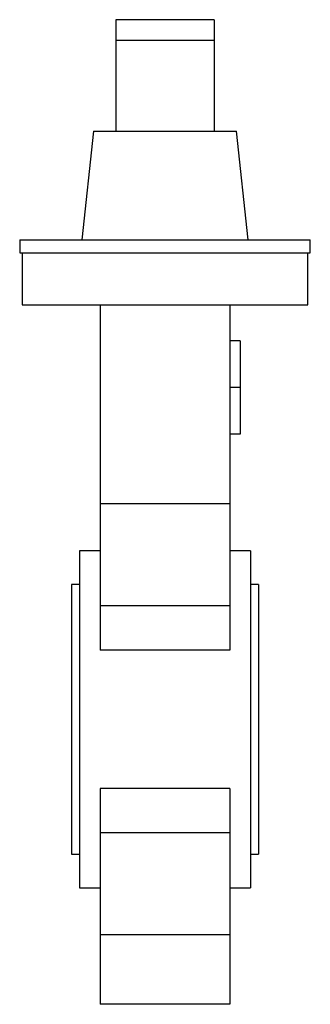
# Paper-space layout '_Normale a' of a CAD drawing. Header units: millimetres. Extents: x -28 to 28, y -55 to 135.
import ezdxf

# ---------------------------------------------------------------- set-up
doc = ezdxf.new("R2010")
doc.units = ezdxf.units.MM

psp = doc.layouts.new('_Normale a')

# ---------------------------------------------------------------- linework, layer by layer
at = {"color": 7, "linetype": 'Continuous', "lineweight": 25}
for p, q in [((-9.5, 135), (-9.5, 113.5)), ((9.5, 135), (-9.5, 135)), ((9.5, 135), (9.5, 113.5)), ((9.5, 131.01), (-9.5, 131.01)), ((-13.79, 113.5), (-16, 92.5)), ((-13.79, 113.5), (13.79, 113.5)), ((16, 92.5), (13.79, 113.5)), ((-28, 92.5), (-28, 90)), ((-28, 92.5), (28, 92.5)), ((28, 90), (28, 92.5)), ((-28, 90), (28, 90)), ((-27.5, 90), (-27.5, 80)), ((27.5, 80), (27.5, 90)), ((-27.5, 80), (27.5, 80)), ((-12.5, 80), (-12.5, 13.36)), ((12.5, 80), (12.5, 13.36)), ((14.5, 73), (12.5, 73)), ((14.5, 73), (14.5, 55)), ((14.5, 64), (12.5, 64)), ((14.5, 55), (12.5, 55)), ((12.5, 41.55), (-12.5, 41.55)), ((-12.5, 32.5), (-16.5, 32.5)), ((-16.5, 32.5), (-16.5, -32.5)), ((16.5, 32.5), (12.5, 32.5)), ((16.5, 32.5), (16.5, -32.5)), ((-16.5, 26), (-18, 26)), ((-18, 26), (-18, -26)), ((18, 26), (16.5, 26)), ((18, 26), (18, -26)), ((12.5, 21.92), (-12.5, 21.92)), ((12.5, 13.36), (-12.5, 13.36)), ((-12.5, -13.36), (-12.5, -55)), ((12.5, -13.36), (-12.5, -13.36)), ((12.5, -13.36), (12.5, -55)), ((12.5, -21.92), (-12.5, -21.92)), ((-18, -26), (-16.5, -26)), ((16.5, -26), (18, -26)), ((-16.5, -32.5), (-12.5, -32.5)), ((12.5, -32.5), (16.5, -32.5)), ((-12.5, -41.55), (12.5, -41.55)), ((12.5, -55), (-12.5, -55))]:
    psp.add_line(p, q, dxfattribs=at)

doc.saveas('drawing.dxf')
